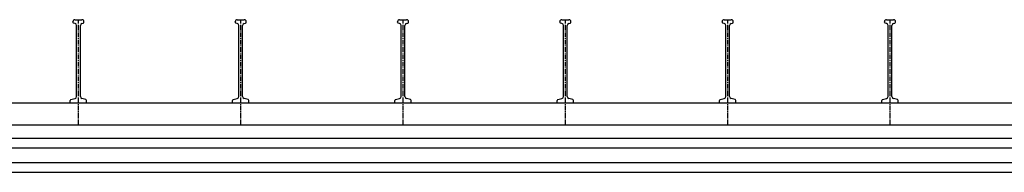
# Model space of a CAD drawing. Header units: millimetres. Extents: x -218 to 5925, y 437 to 3483.
# Tile 4 of 7: x 1299 to 2815, y 437 to 671. Entities that reach past the tile are written whole.
import ezdxf

# ---------------------------------------------------------------- set-up
doc = ezdxf.new("R2010")
doc.units = ezdxf.units.MM
doc.header["$LTSCALE"] = 10
doc.linetypes.add('MITTE2', pattern=[1.125, 0.75, -0.125, 0.125, -0.125])
doc.layers.add('HALFEN', color=2, linetype='CONTINUOUS')

msp = doc.modelspace()

# ---------------------------------------------------------------- linework, layer by layer
at = {"layer": 'HALFEN'}
for p, q in [((1380.6, 667.4), (1380.6, 668.2)), ((1383.6, 671.2), (1394.6, 671.2)), ((1397.6, 667.4), (1397.6, 668.2)), ((1630.6, 667.4), (1630.6, 668.2)), ((1633.6, 671.2), (1644.6, 671.2)), ((1647.6, 667.4), (1647.6, 668.2)), ((1880.6, 667.4), (1880.6, 668.2)), ((1883.6, 671.2), (1894.6, 671.2)), ((1897.6, 667.4), (1897.6, 668.2)), ((2130.6, 667.4), (2130.6, 668.2)), ((2133.6, 671.2), (2144.6, 671.2)), ((2147.6, 667.4), (2147.6, 668.2)), ((2380.6, 667.4), (2380.6, 668.2)), ((2383.6, 671.2), (2394.6, 671.2)), ((2397.6, 667.4), (2397.6, 668.2)), ((2630.6, 667.4), (2630.6, 668.2)), ((2633.6, 671.2), (2644.6, 671.2)), ((2647.6, 667.4), (2647.6, 668.2)), ((1383.8, 665.4), (1381.7, 666)), ((1386.1, 553.1), (1386.1, 662.5)), ((1392.1, 553.1), (1392.1, 662.5)), ((1394.3, 665.4), (1396.5, 666)), ((1633.8, 665.4), (1631.7, 666)), ((1636.1, 553.1), (1636.1, 662.5)), ((1642.1, 553.1), (1642.1, 662.5)), ((1644.3, 665.4), (1646.5, 666)), ((1883.8, 665.4), (1881.7, 666)), ((1886.1, 553.1), (1886.1, 662.5)), ((1892.1, 553.1), (1892.1, 662.5)), ((1894.3, 665.4), (1896.5, 666)), ((2133.8, 665.4), (2131.7, 666)), ((2136.1, 553.1), (2136.1, 662.5)), ((2142.1, 553.1), (2142.1, 662.5)), ((2144.3, 665.4), (2146.5, 666)), ((2383.8, 665.4), (2381.7, 666)), ((2386.1, 553.1), (2386.1, 662.5)), ((2392.1, 553.1), (2392.1, 662.5)), ((2394.3, 665.4), (2396.5, 666)), ((2633.8, 665.4), (2631.7, 666)), ((2636.1, 553.1), (2636.1, 662.5)), ((2642.1, 553.1), (2642.1, 662.5)), ((2644.3, 665.4), (2646.5, 666)), ((1376.6, 543.2), (1376.6, 547.1)), ((1377.7, 548.5), (1383.8, 550.2)), ((1400.5, 548.5), (1394.3, 550.2)), ((1401.6, 543.2), (1401.6, 547.1)), ((1626.6, 543.2), (1626.6, 547.1)), ((1627.7, 548.5), (1633.8, 550.2)), ((1650.5, 548.5), (1644.3, 550.2)), ((1651.6, 543.2), (1651.6, 547.1)), ((1876.6, 543.2), (1876.6, 547.1)), ((1877.7, 548.5), (1883.8, 550.2)), ((1900.5, 548.5), (1894.3, 550.2)), ((1901.6, 543.2), (1901.6, 547.1)), ((2126.6, 543.2), (2126.6, 547.1)), ((2127.7, 548.5), (2133.8, 550.2)), ((2150.5, 548.5), (2144.3, 550.2)), ((2151.6, 543.2), (2151.6, 547.1)), ((2376.6, 543.2), (2376.6, 547.1)), ((2377.7, 548.5), (2383.8, 550.2)), ((2400.5, 548.5), (2394.3, 550.2)), ((2401.6, 543.2), (2401.6, 547.1)), ((2626.6, 543.2), (2626.6, 547.1)), ((2627.7, 548.5), (2633.8, 550.2)), ((2650.5, 548.5), (2644.3, 550.2)), ((2651.6, 543.2), (2651.6, 547.1)), ((5924.7, 543.2), (-145.3, 543.2)), ((5924.7, 509.2), (-145.3, 509.2)), ((-145.3, 489.2), (5924.7, 489.2)), ((-145.3, 474.2), (5924.7, 474.2)), ((-145.3, 451.7), (5924.7, 451.7)), ((-145.3, 436.7), (5924.7, 436.7))]:
    msp.add_line(p, q, dxfattribs=at)
at = {"layer": 'HALFEN', "color": 1, "linetype": 'MITTE2'}
for p, q in [((1389.1, 509.2), (1389.1, 671.2)), ((1639.1, 509.2), (1639.1, 671.2)), ((1889.1, 509.2), (1889.1, 671.2)), ((2139.1, 509.2), (2139.1, 671.2)), ((2389.1, 509.2), (2389.1, 671.2)), ((2639.1, 509.2), (2639.1, 671.2))]:
    msp.add_line(p, q, dxfattribs=at)
at = {"layer": 'HALFEN'}
for centre, radius, start, end in [((1383.6, 668.2), 3, 90, 180), ((1382.1, 667.4), 1.5, 180, 255), ((1394.6, 668.2), 3, 0, 90), ((1396.1, 667.4), 1.5, 285, 0), ((1633.6, 668.2), 3, 90, 180), ((1632.1, 667.4), 1.5, 180, 255), ((1644.6, 668.2), 3, 0, 90), ((1646.1, 667.4), 1.5, 285, 0), ((1883.6, 668.2), 3, 90, 180), ((1882.1, 667.4), 1.5, 180, 255), ((1894.6, 668.2), 3, 0, 90), ((1896.1, 667.4), 1.5, 285, 0), ((2133.6, 668.2), 3, 90, 180), ((2132.1, 667.4), 1.5, 180, 255), ((2144.6, 668.2), 3, 0, 90), ((2146.1, 667.4), 1.5, 285, 0), ((2383.6, 668.2), 3, 90, 180), ((2382.1, 667.4), 1.5, 180, 255), ((2394.6, 668.2), 3, 0, 90), ((2396.1, 667.4), 1.5, 285, 0), ((2633.6, 668.2), 3, 90, 180), ((2632.1, 667.4), 1.5, 180, 255), ((2644.6, 668.2), 3, 0, 90), ((2646.1, 667.4), 1.5, 285, 0), ((1383.1, 662.5), 3, 0, 75), ((1395.1, 662.5), 3, 105, 180), ((1633.1, 662.5), 3, 0, 75), ((1645.1, 662.5), 3, 105, 180), ((1883.1, 662.5), 3, 0, 75), ((1895.1, 662.5), 3, 105, 180), ((2133.1, 662.5), 3, 0, 75), ((2145.1, 662.5), 3, 105, 180), ((2383.1, 662.5), 3, 0, 75), ((2395.1, 662.5), 3, 105, 180), ((2633.1, 662.5), 3, 0, 75), ((2645.1, 662.5), 3, 105, 180), ((1378.1, 547.1), 1.5, 105, 180), ((1383.1, 553.1), 3, 285, 0), ((1395.1, 553.1), 3, 180, 255), ((1400.1, 547.1), 1.5, 0, 75), ((1628.1, 547.1), 1.5, 105, 180), ((1633.1, 553.1), 3, 285, 0), ((1645.1, 553.1), 3, 180, 255), ((1650.1, 547.1), 1.5, 0, 75), ((1878.1, 547.1), 1.5, 105, 180), ((1883.1, 553.1), 3, 285, 0), ((1895.1, 553.1), 3, 180, 255), ((1900.1, 547.1), 1.5, 0, 75), ((2128.1, 547.1), 1.5, 105, 180), ((2133.1, 553.1), 3, 285, 0), ((2145.1, 553.1), 3, 180, 255), ((2150.1, 547.1), 1.5, 0, 75), ((2378.1, 547.1), 1.5, 105, 180), ((2383.1, 553.1), 3, 285, 0), ((2395.1, 553.1), 3, 180, 255), ((2400.1, 547.1), 1.5, 0, 75), ((2628.1, 547.1), 1.5, 105, 180), ((2633.1, 553.1), 3, 285, 0), ((2645.1, 553.1), 3, 180, 255), ((2650.1, 547.1), 1.5, 0, 75)]:
    msp.add_arc(centre, radius, start, end, dxfattribs=at)

doc.saveas('drawing.dxf')
